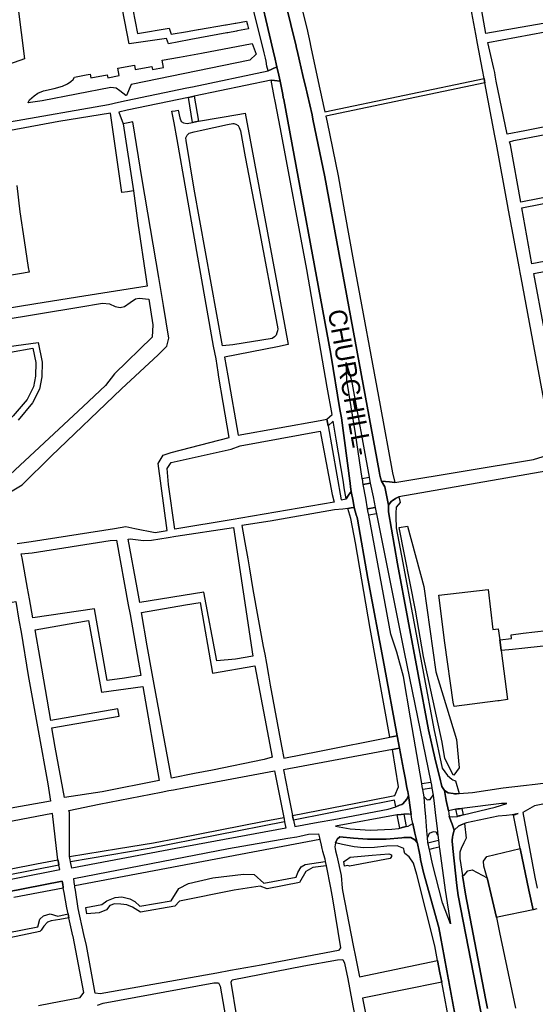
# Model space of a CAD drawing. Header units: metres. Extents: x 89872 to 99175, y 455036 to 468911.
# Tile 46 of 196: x 92234 to 92658, y 462372 to 463180. Entities that reach past the tile are written whole.
import ezdxf
from ezdxf.enums import TextEntityAlignment as Align

# ---------------------------------------------------------------- set-up
doc = ezdxf.new("R2010")
doc.units = ezdxf.units.M
doc.layers.add('Straatnamen doorgaand', color=7, linetype='Continuous')
doc.layers.add('Wegdeel doorgaand', color=1, linetype='Continuous')
doc.layers.add('Waterdeel', color=7, linetype='Continuous', true_color=0x00aaff)
doc.layers.add('Wegdeel', color=7, linetype='Continuous', true_color=0x9a9a9a)

msp = doc.modelspace()

# ---------------------------------------------------------------- linework, layer by layer
at = {"layer": 'Waterdeel', "lineweight": -3}
for p, q in [((92383.69, 463153.05), (92425.27, 463160.95)), ((92425.27, 463160.95), (92428.46, 463152.03)), ((92423.48, 463147.2), (92326.1, 463127.07)), ((92351.39, 463147.27), (92365.57, 463149.61)), ((92352.45, 463141.16), (92351.39, 463147.27)), ((92365.57, 463149.61), (92383.69, 463153.05)), ((92428.46, 463152.03), (92423.48, 463147.2)), ((92315.13, 463140.53), (92328.66, 463142.94)), ((92316.21, 463134.59), (92315.13, 463140.53)), ((92328.66, 463142.94), (92329.26, 463139.46)), ((92329.26, 463139.46), (92343.01, 463141.84)), ((92343.01, 463141.84), (92343.4, 463139.58)), ((92343.4, 463139.58), (92352.45, 463141.16)), ((92273.83, 463127.69), (92276.49, 463129.52)), ((92276.49, 463129.52), (92278.24, 463131.43)), ((92278.24, 463131.43), (92279.4, 463133.26)), ((92279.4, 463133.26), (92289.12, 463135.08)), ((92289.12, 463135.08), (92292.35, 463135.76)), ((92292.35, 463135.76), (92292.96, 463132.56)), ((92292.96, 463132.56), (92306.34, 463135.11)), ((92306.34, 463135.11), (92306.78, 463132.79)), ((92306.78, 463132.79), (92316.21, 463134.59)), ((92249.33, 463120.05), (92253.9, 463121.87)), ((92309.41, 463124.71), (92252.92, 463113.73)), ((92253.9, 463121.87), (92262.79, 463123.87)), ((92262.79, 463123.87), (92269.51, 463125.78)), ((92269.51, 463125.78), (92273.83, 463127.69)), ((92313.77, 463124.05), (92309.41, 463124.71)), ((92316.67, 463121.94), (92313.77, 463124.05)), ((92321.52, 463118.12), (92316.67, 463121.94)), ((92326.1, 463127.07), (92322.07, 463118.12)), ((92252.92, 463113.73), (92241.47, 463112.09)), ((92241.6, 463113.07), (92242.51, 463114.56)), ((92242.51, 463114.56), (92246.25, 463117.97)), ((92246.25, 463117.97), (92249.33, 463120.05)), ((92322.07, 463118.12), (92321.52, 463118.12)), ((92241.47, 463112.09), (92241.6, 463113.07)), ((92545.91, 462763.59), (92552.76, 462764.54)), ((92559.27, 462695.62), (92545.91, 462763.59)), ((92552.76, 462764.54), (92566.15, 462715.03)), ((92566.15, 462715.03), (92575.98, 462644.99)), ((92565.9, 462657.52), (92559.27, 462695.62)), ((92581.14, 462587.31), (92565.9, 462657.52)), ((92575.98, 462644.99), (92592.93, 462589.52)), ((92592.93, 462589.52), (92595.14, 462566.17)), ((92583.35, 462573.79), (92581.14, 462587.31)), ((92590.25, 462560.49), (92583.35, 462573.79)), ((92595.14, 462566.17), (92590.71, 462560.09)), ((92590.71, 462560.09), (92590.25, 462560.49)), ((92502.68, 462490.58), (92505.66, 462492.82)), ((92538.46, 462491.89), (92505.29, 462485.55)), ((92505.66, 462492.82), (92523.8, 462494.42)), ((92523.8, 462494.42), (92537.34, 462495.61)), ((92537.34, 462495.61), (92539.57, 462494.68)), ((92539.57, 462493.38), (92538.46, 462491.89)), ((92539.57, 462494.68), (92539.57, 462493.38)), ((92462.71, 462480.33), (92465.51, 462484.99)), ((92465.51, 462484.99), (92468.67, 462486.85)), ((92468.67, 462486.85), (92485.25, 462489.39)), ((92475.03, 462484.43), (92469.25, 462481.26)), ((92485.96, 462485.75), (92475.03, 462484.43)), ((92485.25, 462489.39), (92485.96, 462485.75)), ((92500.63, 462489.28), (92502.68, 462490.58)), ((92501, 462485.55), (92500.63, 462489.28)), ((92503.8, 462485.92), (92501, 462485.55)), ((92505.29, 462485.55), (92503.8, 462485.92)), ((92372.96, 462471.39), (92392.9, 462475.87)), ((92392.9, 462475.87), (92418.06, 462478.85)), ((92418.06, 462478.85), (92427.01, 462478.66)), ((92427.01, 462478.66), (92434.99, 462471.62)), ((92434.99, 462471.62), (92461.39, 462476.56)), ((92461.39, 462476.56), (92462.71, 462480.33)), ((92469.25, 462481.26), (92464.22, 462472.12)), ((92598.06, 462477.9), (92599.44, 462478.25)), ((92600.29, 462462.53), (92598.06, 462477.9)), ((92599.44, 462478.25), (92602.33, 462481.73)), ((92602.33, 462481.73), (92605.74, 462482.4)), ((92605.74, 462482.4), (92618.11, 462475.84)), ((92618.11, 462475.84), (92625.82, 462443.41)), ((92358.81, 462457.05), (92365.14, 462467.29)), ((92365.14, 462467.29), (92372.96, 462471.39)), ((92431.79, 462468.95), (92410.44, 462465.78)), ((92437.57, 462466.9), (92431.79, 462468.95)), ((92464.22, 462472.12), (92437.57, 462466.9)), ((92305.88, 462457.04), (92312.77, 462459.83)), ((92312.77, 462459.83), (92318.18, 462460.21)), ((92318.18, 462460.21), (92324.89, 462458.71)), ((92324.89, 462458.71), (92328.99, 462456.48)), ((92410.44, 462465.78), (92365.71, 462456.83)), ((92616.85, 462376.78), (92600.29, 462462.53)), ((92288.74, 462451.44), (92301.97, 462454.05)), ((92289.68, 462446.39), (92288.74, 462451.44)), ((92301.97, 462454.05), (92305.88, 462457.04)), ((92308.51, 462453.1), (92305.71, 462449.74)), ((92312.42, 462454.59), (92308.51, 462453.1)), ((92317.45, 462454.41), (92312.42, 462454.59)), ((92322.29, 462453.85), (92317.45, 462454.41)), ((92326.95, 462451.8), (92322.29, 462453.85)), ((92333.66, 462447.69), (92326.95, 462451.8)), ((92328.99, 462456.48), (92333.22, 462452.68)), ((92333.22, 462452.68), (92358.81, 462457.05)), ((92361.8, 462452.54), (92333.66, 462447.69)), ((92365.71, 462456.83), (92361.8, 462452.54)), ((92251.12, 462441.94), (92253.91, 462444.73)), ((92253.91, 462444.73), (92259.49, 462446.44)), ((92259.49, 462446.44), (92265.85, 462444.58)), ((92265.85, 462444.58), (92274.13, 462446.39)), ((92274.84, 462443.16), (92267.51, 462441.63)), ((92274.13, 462446.39), (92274.84, 462443.16)), ((92299.75, 462447.32), (92289.68, 462446.39)), ((92305.71, 462449.74), (92299.75, 462447.32)), ((92625.82, 462443.41), (92628.41, 462431.1)), ((92224.29, 462430.81), (92249.36, 462435.73)), ((92249.36, 462435.73), (92251.12, 462441.94)), ((92254.17, 462436.35), (92252, 462433.09)), ((92257.43, 462439.61), (92254.17, 462436.35)), ((92260.37, 462440.54), (92257.43, 462439.61)), ((92267.51, 462441.63), (92260.37, 462440.54)), ((92250.91, 462431.85), (92226.41, 462426.58)), ((92252, 462433.09), (92250.91, 462431.85)), ((92628.41, 462431.1), (92641.51, 462368.88)), ((92618.43, 462368.6), (92616.85, 462376.78))]:
    msp.add_line(p, q, dxfattribs=at)
for points in [[(92222.91, 462790.31), (92236.49, 462798.67), (92260.3, 462822.13), (92317.91, 462877.35), (92348.25, 462905.31), (92355.36, 462912.42), (92356.78, 462918.82), (92352.51, 462945.84), (92348.63, 462968.65), (92334.92, 463049.28), (92327.28, 463096.56), (92323.63, 463095.73), (92319.46, 463094.79), (92327.76, 463039.79), (92331.57, 463013.38), (92338.2, 462967.45), (92339.04, 462961.65), (92281.9, 462952.52), (92246.21, 462946.82), (92193.73, 462938.44)], [(92218.07, 462933.78), (92282.93, 462944.51), (92302.55, 462947.75), (92308.28, 462947.03), (92312.93, 462944.88), (92316.87, 462944.17), (92320.45, 462944.88), (92325.1, 462948.11), (92329.4, 462951.33), (92332.62, 462951.69), (92340.59, 462950.93), (92343.63, 462929.84), (92343.27, 462919.89), (92312.36, 462889.67), (92304.9, 462880.07), (92286.57, 462862.97), (92218.59, 462799.52)]]:
    msp.add_lwpolyline(points, dxfattribs=at)
at = {"layer": 'Wegdeel'}
for p, q in [((92324.37, 463160.61), (92310.09, 463235.13)), ((92321.04, 463220.89), (92331.28, 463169)), ((92412.01, 463177.59), (92420.6, 463179.07)), ((92420.6, 463179.07), (92421.45, 463176.05)), ((92331.28, 463169), (92357.21, 463173.47)), ((92357.21, 463173.47), (92358.94, 463168.44)), ((92358.94, 463168.44), (92372.19, 463170.72)), ((92372.19, 463170.72), (92373.67, 463170.98)), ((92373.67, 463170.98), (92380.89, 463172.22)), ((92380.89, 463172.22), (92381.33, 463172.3)), ((92381.33, 463172.3), (92403.3, 463176.08)), ((92403.3, 463176.08), (92404.07, 463176.22)), ((92404.07, 463176.22), (92411.37, 463177.47)), ((92412.47, 463171.07), (92405.2, 463169.71)), ((92411.37, 463177.47), (92412.01, 463177.59)), ((92413.22, 463171.21), (92412.47, 463171.07)), ((92422.32, 463172.92), (92413.22, 463171.21)), ((92421.45, 463176.05), (92422.32, 463172.92)), ((92354.91, 463165.09), (92324.37, 463160.61)), ((92356.64, 463160.61), (92354.91, 463165.09)), ((92373.48, 463163.77), (92356.64, 463160.61)), ((92374.87, 463164.03), (92373.48, 463163.77)), ((92382.33, 463165.42), (92374.87, 463164.03)), ((92404.49, 463169.58), (92382.33, 463165.42)), ((92405.2, 463169.71), (92404.49, 463169.58)), ((92443.45, 463117.27), (92440.91, 463130.69)), ((92440.91, 463130.69), (92443.6, 463130.42)), ((92443.6, 463130.42), (92448.38, 463129.95)), ((92448.38, 463129.95), (92450.39, 463119.06)), ((92372.9, 463116.5), (92375.6, 463117.06)), ((92376.4, 463096.13), (92372.9, 463116.5)), ((92375.6, 463117.06), (92377.72, 463117.5)), ((92377.72, 463117.5), (92381.25, 463096.98)), ((92444.18, 463113.41), (92443.45, 463117.27)), ((92448.43, 463090.93), (92444.18, 463113.41)), ((92450.39, 463119.06), (92450.85, 463116.57)), ((92450.85, 463116.57), (92451.18, 463114.79)), ((92451.18, 463114.79), (92489.77, 462905.9)), ((92378.73, 463096.54), (92376.4, 463096.13)), ((92381.25, 463096.98), (92378.73, 463096.54)), ((92470.26, 462975.41), (92448.43, 463090.93)), ((92486.97, 462878.73), (92470.26, 462975.41)), ((92489.77, 462905.9), (92497.35, 462860.45)), ((92490.86, 462856.22), (92486.97, 462878.73)), ((92486.64, 462852.38), (92490.86, 462856.22)), ((92497.35, 462860.45), (92498.5, 462853.54)), ((92487.12, 462849.65), (92486.64, 462852.38)), ((92487.59, 462846.98), (92487.12, 462849.65)), ((92491.73, 462850.84), (92487.59, 462846.98)), ((92494.12, 462835.99), (92491.73, 462850.84)), ((92498.5, 462853.54), (92505.41, 462801.82)), ((92500.21, 462800.74), (92494.12, 462835.99)), ((92500.7, 462795.98), (92500.21, 462800.74)), ((92505.41, 462801.82), (92505.65, 462799.94)), ((92505.65, 462799.94), (92506.07, 462796.84)), ((92515.7, 462803.79), (92521.3, 462804.86)), ((92516.01, 462801.78), (92515.7, 462803.79)), ((92516.16, 462800.8), (92516.01, 462801.78)), ((92516.33, 462798.8), (92516.16, 462800.8)), ((92516.33, 462798.8), (92522.25, 462799.94)), ((92522.25, 462799.94), (92516.33, 462798.8)), ((92518.46, 462787.5), (92516.33, 462798.8)), ((92521.3, 462804.86), (92521.7, 462802.8)), ((92521.7, 462802.8), (92522.25, 462799.94)), ((92522.25, 462799.94), (92524.55, 462788.65)), ((92502.44, 462787.18), (92500.7, 462795.98)), ((92504.38, 462790), (92502.44, 462787.18)), ((92506.55, 462793.15), (92504.38, 462790)), ((92506.07, 462796.84), (92506.55, 462793.15)), ((92520.09, 462778.89), (92518.46, 462787.5)), ((92524.55, 462788.65), (92526.31, 462780.02)), ((92537.07, 462781.97), (92539.52, 462784.75)), ((92537.17, 462779.01), (92537.07, 462781.97)), ((92539.52, 462784.75), (92540.27, 462785.34)), ((92540.27, 462785.34), (92542.9, 462787.43)), ((92542.9, 462787.43), (92545.55, 462788.68)), ((92546.83, 462783.93), (92543.58, 462780.17)), ((92545.55, 462788.68), (92546.83, 462783.93)), ((92503.73, 462779.04), (92506.46, 462779.55)), ((92506.19, 462770.82), (92503.73, 462779.04)), ((92506.46, 462779.55), (92509.09, 462780.04)), ((92509.09, 462780.04), (92509.8, 462777.02)), ((92509.8, 462777.02), (92510.7, 462774.05)), ((92510.7, 462774.05), (92511.39, 462771.76)), ((92526.31, 462780.02), (92520.09, 462778.89)), ((92520.09, 462778.89), (92526.31, 462780.02)), ((92520.64, 462775.91), (92520.09, 462778.89)), ((92521.08, 462773.53), (92520.64, 462775.91)), ((92527.38, 462774.67), (92521.08, 462773.53)), ((92526.31, 462780.02), (92526.9, 462777.09)), ((92526.9, 462777.09), (92527.38, 462774.67)), ((92537.26, 462776.47), (92537.17, 462779.01)), ((92544.68, 462733.6), (92537.26, 462776.47)), ((92543.32, 462775.3), (92543.16, 462772.24)), ((92543.58, 462780.17), (92543.32, 462775.3)), ((92510.15, 462751), (92506.19, 462770.82)), ((92511.39, 462771.76), (92511.79, 462770.46)), ((92511.79, 462770.46), (92520.24, 462721.52)), ((92543.16, 462772.24), (92543.58, 462763.23)), ((92543.58, 462763.23), (92548.83, 462734.38)), ((92522.26, 462680.51), (92510.15, 462751)), ((92570.15, 462597.5), (92544.68, 462733.6)), ((92548.83, 462734.38), (92574.29, 462598.28)), ((92520.24, 462721.52), (92533.75, 462650.43)), ((92578.49, 462707.92), (92618.95, 462712.51)), ((92618.95, 462712.51), (92622.73, 462679.92)), ((92583.5, 462668.92), (92578.49, 462707.92)), ((92538.39, 462591.42), (92522.26, 462680.51)), ((92622.73, 462679.92), (92627.18, 462680.44)), ((92627.18, 462680.44), (92628.54, 462671.26)), ((92590.25, 462620.22), (92583.5, 462668.92)), ((92628.54, 462671.26), (92629.14, 462667.07)), ((92629.14, 462667.07), (92629.81, 462662.44)), ((92629.81, 462662.44), (92634.96, 462622.22)), ((92533.75, 462650.43), (92544.3, 462592.61)), ((92591, 462616.57), (92590.25, 462620.22)), ((92626.97, 462621.2), (92591, 462616.57)), ((92628.12, 462621.35), (92626.97, 462621.2)), ((92634.96, 462622.22), (92628.12, 462621.35)), ((92575.31, 462574.52), (92570.15, 462597.5)), ((92574.29, 462598.28), (92581.3, 462566.04)), ((92541.35, 462592.02), (92538.39, 462591.42)), ((92544.3, 462592.61), (92541.35, 462592.02)), ((92540.48, 462581.3), (92543.09, 462581.79)), ((92545.43, 462550.62), (92540.48, 462581.3)), ((92543.09, 462581.79), (92546.17, 462582.37)), ((92546.17, 462582.37), (92549.38, 462564.76)), ((92579.91, 462555.6), (92575.31, 462574.52)), ((92549.38, 462564.76), (92551.09, 462556.56)), ((92581.3, 462566.04), (92585.5, 462559.86)), ((92551.09, 462556.56), (92552.05, 462551.58)), ((92580.49, 462553.23), (92579.91, 462555.6)), ((92585.5, 462559.86), (92589.22, 462556.94)), ((92589.22, 462556.94), (92590.04, 462556.3)), ((92590.04, 462556.3), (92591.33, 462555.87)), ((92591.33, 462555.87), (92592.26, 462555.56)), ((92592.26, 462555.56), (92595.24, 462545.14)), ((92542.31, 462543.5), (92545.43, 462550.62)), ((92552.05, 462551.58), (92552.61, 462548.74)), ((92552.61, 462548.74), (92552.99, 462546.75)), ((92564.55, 462553.38), (92571.96, 462554.45)), ((92564.97, 462551.02), (92564.55, 462553.38)), ((92565.4, 462548.54), (92564.97, 462551.02)), ((92572.8, 462549.61), (92565.4, 462548.54)), ((92571.96, 462554.45), (92572.4, 462551.9)), ((92572.4, 462551.9), (92572.8, 462549.61)), ((92581.08, 462550.81), (92580.49, 462553.23)), ((92583.05, 462547.65), (92581.08, 462550.81)), ((92586.24, 462545.68), (92583.05, 462547.65)), ((92458.45, 462527.02), (92521.6, 462539.43)), ((92542.04, 462539.56), (92459.18, 462523.28)), ((92521.6, 462539.43), (92542.31, 462543.5)), ((92543.11, 462534.12), (92542.04, 462539.56)), ((92552.15, 462540.43), (92549.08, 462536.63)), ((92553.62, 462543.51), (92552.15, 462540.43)), ((92552.99, 462546.75), (92553.62, 462543.51)), ((92567.08, 462534.53), (92566.45, 462542.49)), ((92566.45, 462542.49), (92568.91, 462540.03)), ((92568.91, 462540.03), (92570.02, 462540.14)), ((92570.02, 462540.14), (92571.37, 462540.28)), ((92571.37, 462540.28), (92573.82, 462543.72)), ((92573.82, 462543.72), (92574.65, 462536.95)), ((92590.23, 462545.02), (92586.24, 462545.68)), ((92591.4, 462544.82), (92590.23, 462545.02)), ((92592.24, 462544.89), (92591.4, 462544.82)), ((92592.95, 462544.95), (92592.24, 462544.89)), ((92595.24, 462545.14), (92592.95, 462544.95)), ((92546.32, 462535.46), (92543.11, 462534.12)), ((92548.17, 462536.23), (92546.32, 462535.46)), ((92549.08, 462536.63), (92548.17, 462536.23)), ((92567.76, 462525.89), (92567.08, 462534.53)), ((92574.65, 462536.95), (92575.84, 462527.12)), ((92592.54, 462532.43), (92594.15, 462532.57)), ((92593.7, 462526.38), (92592.54, 462532.43)), ((92594.15, 462532.57), (92595.56, 462532.7)), ((92595.56, 462532.7), (92597.45, 462532.86)), ((92597.45, 462532.86), (92598.4, 462527.57)), ((92435.12, 462522.43), (92451.19, 462525.59)), ((92451.19, 462525.59), (92451.48, 462524.09)), ((92451.48, 462524.09), (92451.92, 462521.85)), ((92458.74, 462525.51), (92458.45, 462527.02)), ((92459.18, 462523.28), (92458.74, 462525.51)), ((92544.35, 462527.74), (92547.69, 462528)), ((92546.52, 462516.67), (92544.35, 462527.74)), ((92547.69, 462528), (92549.75, 462528.16)), ((92549.75, 462528.16), (92551.73, 462518.04)), ((92568.66, 462514.41), (92567.76, 462525.89)), ((92575.84, 462527.12), (92577.16, 462516.3)), ((92595.05, 462526.72), (92593.7, 462526.38)), ((92595.63, 462526.86), (92595.05, 462526.72)), ((92596.63, 462527.12), (92595.63, 462526.86)), ((92598.4, 462527.57), (92596.63, 462527.12)), ((92451.92, 462521.85), (92340.73, 462500)), ((92364.27, 462508.51), (92435.12, 462522.43)), ((92549.62, 462517.49), (92546.52, 462516.67)), ((92551.73, 462518.04), (92549.62, 462517.49)), ((92577.16, 462516.3), (92577.82, 462510.92)), ((92480.77, 462507.49), (92279.68, 462469.35)), ((92344.33, 462504.59), (92364.27, 462508.51)), ((92405.97, 462500), (92454.57, 462508.4)), ((92454.57, 462508.4), (92461.84, 462509.66)), ((92461.84, 462509.66), (92464.29, 462510.08)), ((92464.29, 462510.08), (92471.41, 462511.8)), ((92471.41, 462511.8), (92479.72, 462512.13)), ((92479.72, 462512.13), (92480.47, 462508.83)), ((92480.47, 462508.83), (92480.77, 462507.49)), ((92493.71, 462504.57), (92494.76, 462507.08)), ((92494.76, 462507.08), (92495.04, 462507.76)), ((92495.04, 462507.76), (92497.35, 462509.71)), ((92497.35, 462509.71), (92508.41, 462508.49)), ((92508.41, 462508.49), (92520.08, 462507.75)), ((92520.08, 462507.75), (92535.32, 462507.75)), ((92535.32, 462507.75), (92548.05, 462508.83)), ((92548.05, 462508.83), (92549.82, 462508.98)), ((92549.82, 462508.98), (92551.18, 462508.98)), ((92551.18, 462508.98), (92553.5, 462508.98)), ((92553.5, 462508.98), (92555.59, 462508.98)), ((92555.59, 462508.98), (92558.78, 462507.13)), ((92558.78, 462507.13), (92560.63, 462505.04)), ((92569.09, 462508.95), (92568.66, 462514.41)), ((92570.57, 462512.39), (92569.09, 462508.95)), ((92573.86, 462513.74), (92570.57, 462512.39)), ((92576.34, 462513.5), (92573.86, 462513.74)), ((92577.82, 462510.92), (92576.34, 462513.5)), ((92275.35, 462493.54), (92315.68, 462500)), ((92340.73, 462500), (92276.29, 462489.01)), ((92278.81, 462475.44), (92405.97, 462500)), ((92315.68, 462500), (92344.33, 462504.59)), ((92499.54, 462503.35), (92493.71, 462504.57)), ((92508.99, 462501.46), (92499.54, 462503.35)), ((92516.84, 462500.44), (92508.99, 462501.46)), ((92525.71, 462500.88), (92516.84, 462500.44)), ((92535.74, 462501.9), (92525.71, 462500.88)), ((92544.32, 462502.19), (92535.74, 462501.9)), ((92549.78, 462500), (92544.32, 462502.19)), ((92550.18, 462497.94), (92549.78, 462500)), ((92560.63, 462505.04), (92561.24, 462502.92)), ((92561.24, 462502.92), (92561.6, 462501.2)), ((92561.6, 462501.2), (92561.72, 462500.62)), ((92561.72, 462500.62), (92561.85, 462500)), ((92561.85, 462500), (92562.39, 462497.45)), ((92569.56, 462504.78), (92578.28, 462506.72)), ((92570, 462502.72), (92569.56, 462504.78)), ((92570.58, 462500), (92570, 462502.72)), ((92570.73, 462499.31), (92570.58, 462500)), ((92573.84, 462500), (92570.73, 462499.31)), ((92578.9, 462501.13), (92573.84, 462500)), ((92578.28, 462506.72), (92578.53, 462504.46)), ((92578.53, 462504.46), (92578.9, 462501.13)), ((92617.9, 462493.4), (92645.35, 462500.08)), ((92645.35, 462500.08), (92652.49, 462465.84)), ((92275.96, 462490.62), (92275.35, 462493.54)), ((92550.6, 462495.79), (92550.18, 462497.94)), ((92554.22, 462493.14), (92550.6, 462495.79)), ((92557.68, 462488.04), (92554.22, 462493.14)), ((92562.39, 462497.45), (92563.23, 462493.45)), ((92563.23, 462493.45), (92563.57, 462491.06)), ((92563.57, 462491.06), (92565.97, 462480.27)), ((92615.13, 462489.6), (92617.9, 462493.4)), ((92276.29, 462489.01), (92275.96, 462490.62)), ((92560.41, 462478.76), (92557.68, 462488.04)), ((92615.48, 462485.45), (92615.13, 462489.6)), ((92618.11, 462475.84), (92615.48, 462485.45)), ((92279.26, 462472.32), (92278.81, 462475.44)), ((92575.16, 462420.05), (92560.41, 462478.76)), ((92565.97, 462480.27), (92578.38, 462435.12)), ((92625.82, 462443.41), (92618.11, 462475.84)), ((92279.53, 462470.4), (92279.26, 462472.32)), ((92279.68, 462469.35), (92279.53, 462470.4)), ((92652.49, 462465.84), (92655.86, 462449.71)), ((92626.66, 462443.58), (92625.82, 462443.41)), ((92655.86, 462449.71), (92626.66, 462443.58)), ((92578.38, 462435.12), (92596.11, 462340.6)), ((92577.45, 462408.14), (92575.16, 462420.05)), ((92579.39, 462398.02), (92577.45, 462408.14)), ((92580.86, 462390.35), (92579.39, 462398.02)), ((92591.26, 462336.37), (92580.86, 462390.35))]:
    msp.add_line(p, q, dxfattribs=at)
for points in [[(92617.13, 463169.05), (92596.04, 463288.9), (92594.52, 463296.71), (92593.72, 463299.91), (92590.4, 463312.95), (92587.82, 463329.74), (92669.28, 463345.13), (92672.79, 463322.43), (92661.71, 463320.08), (92660.8, 463313.26), (92663.32, 463301.39), (92682.19, 463208.24), (92687.72, 463181.34)], [(92634.6, 463086.52), (92625.61, 463129.8), (92624.77, 463134.93), (92624.36, 463136.92), (92623.66, 463140.34), (92618.85, 463161.8), (92689.24, 463174.92), (92695.38, 463176.15), (92703.47, 463177.64), (92709.37, 463178.72), (92710.9, 463168.38), (92672.19, 463159.76), (92671.32, 463156.31), (92682.64, 463095.61), (92662.81, 463091.86), (92649.16, 463089.28)], [(92401.03, 462912.56), (92377.76, 463041.31), (92371.01, 463081.12), (92370.93, 463083.34), (92371.81, 463085.49), (92373.55, 463087.24), (92377.75, 463088.27), (92382.56, 463089.34), (92404.95, 463094.34), (92409.39, 463095.1), (92410.34, 463095.1), (92411.77, 463094.55), (92413.68, 463093.43), (92414.63, 463091.92), (92415.59, 463089.06), (92419.64, 463067.85), (92430.68, 463009.61), (92445.86, 462929.52), (92446.25, 462926.5), (92446.02, 462924.91), (92445.62, 462923.4), (92444.9, 462921.42), (92443.63, 462919.99), (92441.8, 462918.79), (92409.55, 462913.39)], [(92654.96, 462980.03), (92646.56, 463026.05), (92691.33, 463034.64), (92698.46, 462987.79), (92670.71, 462983.01)], [(92202.9, 462831.46), (92190.04, 462900.97), (92245.33, 462910.81), (92247.67, 462898.89), (92247.55, 462887.83), (92245.7, 462878.89), (92240.54, 462868.69), (92229.24, 462855.17), (92214.73, 462839.81)], [(92481.07, 462842.69), (92490.88, 462790.55), (92492.56, 462784.19), (92415.99, 462771.26), (92409.62, 462770.18), (92361.79, 462762.11), (92356.63, 462798.76), (92355.65, 462811.84), (92358.91, 462816.79), (92361.4, 462817.51), (92408.15, 462827.86), (92415.5, 462830.47)], [(92396.4, 462653.98), (92385.74, 462710.5), (92333.11, 462701.85), (92331.01, 462714.06), (92323.49, 462754.08), (92325.15, 462754.23), (92336.17, 462752.81), (92342.56, 462753.16), (92356.35, 462755.39), (92362.6, 462756.4), (92410.1, 462763.64), (92425.96, 462657.85), (92411.6, 462655.39)], [(92306.14, 462637.98), (92295.83, 462696.64), (92245.37, 462689.48), (92242.59, 462704.88), (92240.99, 462713.71), (92236.49, 462738.59), (92235.78, 462741.79), (92244.84, 462742.85), (92308.8, 462752.81), (92313.99, 462753.26), (92323.63, 462700.17), (92325.05, 462692.12), (92333.92, 462642.02), (92320.5, 462639.92)], [(92207.63, 462529.3), (92189.29, 462638.18), (92187.89, 462646.49), (92179.97, 462693.55), (92231.35, 462702.84), (92233.88, 462687.57), (92235.55, 462677.51), (92241.46, 462641.89), (92248.48, 462602.92), (92249.55, 462596.92), (92257.45, 462553.02), (92259.83, 462538.86), (92214.81, 462530.98)], [(92359.02, 462557.83), (92344.98, 462634.72), (92343.33, 462643.74), (92339.19, 462666.42), (92334.49, 462693.79), (92370.5, 462700.12), (92382.54, 462701.97), (92392.85, 462644.03), (92427.45, 462650.03), (92441.63, 462574.91), (92435.24, 462573.15), (92392.63, 462564.2), (92377.92, 462561.55)], [(92271.12, 462541.87), (92263.49, 462583.24), (92260.89, 462598.94), (92316.18, 462608.76), (92315.64, 462611.76), (92315.1, 462614.76), (92259.9, 462604.95), (92251.41, 462656.11), (92247.19, 462679.44), (92279.82, 462685.23), (92290.86, 462687.04), (92301.67, 462628.26), (92335.52, 462632.99), (92348.85, 462555.82), (92302.15, 462546.6)], [(92277.37, 462483.86), (92276.29, 462489.01), (92275.96, 462490.62), (92275.35, 462493.54), (92275.23, 462500), (92275.23, 462513.48), (92275.22, 462529.56), (92274.69, 462531.15), (92299.74, 462536.32), (92350.63, 462546.34), (92356.83, 462547.5), (92360.82, 462548.25), (92369.13, 462549.8), (92443.67, 462563.75), (92451.19, 462525.59), (92451.48, 462524.09), (92451.92, 462521.85), (92452.94, 462516.68), (92362.53, 462500)], [(92296.35, 462381.37), (92289.21, 462420.36), (92287.17, 462429.41), (92282.36, 462450.68), (92280.18, 462465.92), (92279.85, 462468.21), (92279.68, 462469.35), (92279.53, 462470.4), (92279.26, 462472.32), (92278.81, 462475.44), (92405.97, 462500), (92454.57, 462508.4), (92461.84, 462509.66), (92464.29, 462510.08), (92471.41, 462511.8), (92479.72, 462512.13), (92480.47, 462508.83), (92480.77, 462507.49), (92481.81, 462502.86), (92482.16, 462501.31), (92482.46, 462500), (92482.93, 462497.89), (92484.82, 462491.6), (92485.25, 462489.39), (92485.96, 462485.75), (92489.47, 462467.79), (92491.25, 462458.64), (92497.74, 462418.4), (92496.06, 462416.16), (92432.63, 462404.31), (92407.5, 462399.8), (92396.16, 462397.77), (92300.61, 462380.62)], [(92418.51, 462327.18), (92417.49, 462333.32), (92408.01, 462390.23), (92408.86, 462392.22), (92467.76, 462403.57), (92495.4, 462408.67), (92499.63, 462408.9), (92501.2, 462405.99), (92503.71, 462392.88), (92507.08, 462375.34), (92517.51, 462320.93), (92516.4, 462316.68), (92464.4, 462303.89), (92457.15, 462302.1), (92447.79, 462299.8), (92426.95, 462295.45), (92424.77, 462297.9), (92421.19, 462317.57), (92482.49, 462329.57), (92481.68, 462333.75), (92480.6, 462339.38), (92472.31, 462337.75), (92457.72, 462334.89)]]:
    msp.add_lwpolyline(points, close=True, dxfattribs=at)
for points in [[(92664.79, 462868.52), (92655.73, 462917.12), (92654.35, 462924.53), (92646.09, 462968.84), (92645.37, 462972.75), (92644.72, 462976.23), (92635.8, 463024.06), (92634.97, 463028.56), (92625.74, 463078.09), (92624.53, 463084.98), (92616.34, 463128.52), (92616.01, 463130.21), (92615.63, 463132.1), (92614.36, 463139.14), (92610.34, 463160.72), (92608.86, 463168.64), (92586.85, 463287.11)], [(92457.7, 463223.47), (92470.14, 463173.35), (92472.81, 463160.96), (92472.9, 463160.55), (92473.5, 463157.77), (92480.38, 463125.87), (92481.43, 463121.03), (92484.16, 463108.34), (92484.95, 463104.68), (92615.63, 463132.1), (92616.01, 463130.21), (92616.34, 463128.52), (92485.73, 463101.11), (92486.76, 463096.36), (92495.9, 463052.13), (92501.15, 463022.65), (92508.7, 462980.32), (92530.37, 462863.72), (92540.46, 462808.53), (92542.37, 462800.46), (92537.92, 462800.95), (92531.33, 462801.68), (92530.7, 462804.4), (92530.2, 462806.57), (92529.46, 462809.72), (92484.89, 463051.42), (92475.22, 463098.73), (92474.47, 463102.41), (92470.66, 463118.81), (92470.12, 463121.13), (92469.59, 463123.42), (92466.99, 463134.6), (92464.21, 463146.54), (92462.24, 463155.02), (92461.77, 463157.04), (92461.46, 463158.35), (92461.36, 463158.77), (92439.79, 463246.79)], [(92428.49, 463214.83), (92442.53, 463154.72), (92442.85, 463153.35), (92443.53, 463150.45), (92445.55, 463141.78), (92441.39, 463139.74), (92438.38, 463138.28), (92437.27, 463142.18), (92436.91, 463146.37), (92436.34, 463148.7), (92435.2, 463153.32), (92416.62, 463228.47)], [(92232.88, 463191.45), (92238.34, 463148.34), (92221.4, 463142.22)], [(92226.02, 463096.56), (92307.26, 463110.85), (92315.66, 463112.65), (92321.91, 463113.96), (92371.55, 463124.32), (92376.37, 463125.33), (92438.38, 463138.28), (92441.39, 463139.74), (92445.55, 463141.78), (92447.18, 463134.98), (92448.38, 463129.95), (92443.6, 463130.42), (92440.91, 463130.69), (92377.72, 463117.5), (92375.6, 463117.06), (92372.9, 463116.5), (92322.66, 463106.02), (92315.94, 463104.61), (92319.46, 463094.79), (92327.76, 463039.79), (92322.9, 463039.18), (92318.4, 463038.62), (92309.01, 463103.69), (92266.46, 463096.82), (92226.79, 463089.45)], [(92232.34, 462750.28), (92243.92, 462752.06), (92312.3, 462762.81), (92321.66, 462764.46), (92328.95, 462762.78), (92345.69, 462759.39), (92355.58, 462761.06), (92348.16, 462816.02), (92352.26, 462822.8), (92358.82, 462825.07), (92406.37, 462837.47), (92401.41, 462866.24), (92397.83, 462887.05), (92397.26, 462890.95), (92395.65, 462901.95), (92393.46, 462912.28), (92371.2, 463040.02), (92363.63, 463082.02), (92361.16, 463095.69), (92359.45, 463105.19), (92361.97, 463105.62), (92364.52, 463106.05), (92365.81, 463099.8), (92367.1, 463096.79), (92368.93, 463095.82), (92371.84, 463095.17), (92376.4, 463096.13), (92378.73, 463096.54), (92381.25, 463096.98), (92415.19, 463102.97), (92419.48, 463103.6), (92445.62, 462964.32), (92454.91, 462913.63), (92446.12, 462911.85), (92402.65, 462903.22), (92405.25, 462888.13), (92413.69, 462839.2), (92481.21, 462851.4), (92486.64, 462852.38), (92487.12, 462849.65), (92487.59, 462846.98), (92498.27, 462786.14), (92502.44, 462787.18), (92504.38, 462790), (92506.55, 462793.15), (92508.1, 462785.15), (92509.09, 462780.04), (92506.46, 462779.55), (92503.73, 462779.04), (92499.71, 462778.59), (92492.86, 462778), (92439.93, 462768.8), (92416.91, 462765.13), (92419.29, 462751.24), (92421.6, 462737.71), (92422.99, 462729.59), (92425.9, 462712.64), (92430.06, 462689.81), (92434.43, 462665.79), (92435.56, 462659.6), (92436.99, 462651.77), (92438.74, 462642.19), (92440.2, 462634.15), (92449.35, 462583.95), (92451.34, 462574.19), (92480.54, 462579.82), (92538.39, 462591.42), (92541.35, 462592.02), (92544.3, 462592.61), (92546.17, 462582.37), (92543.09, 462581.79), (92540.48, 462581.3), (92451.08, 462564.72), (92454.94, 462544.96), (92458.45, 462527.02), (92458.74, 462525.51), (92459.18, 462523.28), (92460.21, 462518.03), (92479.38, 462521.56), (92492.19, 462523.93), (92537.04, 462532.2), (92543.11, 462534.12), (92546.32, 462535.46), (92548.17, 462536.23), (92549.08, 462536.63), (92552.15, 462540.43), (92553.62, 462543.51), (92555.19, 462531.79), (92555.71, 462527.9), (92554.24, 462528.27), (92549.75, 462528.16), (92547.69, 462528), (92544.35, 462527.74), (92493.79, 462518.32), (92505.83, 462516.23), (92522.17, 462515), (92539.86, 462515.86), (92545.76, 462516.47), (92546.52, 462516.67), (92549.62, 462517.49), (92551.73, 462518.04), (92553.26, 462518.44), (92557.19, 462520.41), (92558.91, 462512.7), (92560.63, 462505.04), (92558.78, 462507.13), (92555.59, 462508.98), (92553.5, 462508.98), (92551.18, 462508.98), (92549.82, 462508.98), (92548.05, 462508.83), (92535.32, 462507.75), (92520.08, 462507.75), (92508.41, 462508.49), (92497.35, 462509.71), (92495.04, 462507.76), (92494.76, 462507.08), (92493.71, 462504.57), (92493.34, 462502.63), (92493.18, 462501.77), (92493.25, 462501.09), (92493.35, 462500), (92493.7, 462497.97), (92494.84, 462494.07), (92498.36, 462477.79), (92499.15, 462467.52), (92499.31, 462465.45), (92508.29, 462420.5), (92510.18, 462411), (92513.43, 462394.74), (92577.45, 462408.14), (92579.39, 462398.02), (92580.86, 462390.35), (92515.96, 462377.04), (92526.46, 462323.5)], [(92690.39, 463039.35), (92645.75, 463030.52), (92637.34, 463077.73), (92636.65, 463080.22), (92640.18, 463081.28), (92681.37, 463089.02)], [(92232.17, 463044.27), (92234.53, 463022.67), (92238.09, 462999.16), (92241.53, 462976.95), (92242.12, 462973.16), (92179.97, 462962.55)], [(92665.05, 462926.65), (92656.44, 462972.07), (92699.88, 462980.44)], [(92197.16, 462908.23), (92249.76, 462915.48), (92252.87, 462899.37), (92252.74, 462887.27), (92250.65, 462877.17), (92244.91, 462865.82), (92233.12, 462851.72)], [(92674.31, 462811.2), (92545.55, 462788.68), (92542.9, 462787.43), (92540.27, 462785.34), (92539.52, 462784.75), (92537.07, 462781.97), (92535.52, 462790.12), (92534.22, 462796.95), (92531.33, 462801.68), (92537.92, 462800.95), (92542.37, 462800.46), (92656.29, 462819.32), (92664.21, 462821.8)], [(92691.79, 462669), (92649.18, 462664.46), (92639.01, 462663.37), (92629.81, 462662.44), (92629.14, 462667.07), (92628.54, 462671.26), (92638.11, 462672.4), (92637.81, 462675.53), (92647.82, 462676.7), (92685.97, 462681.16)], [(92659.06, 462450.38), (92655.86, 462449.71), (92652.49, 462465.84), (92645.35, 462500.08), (92639.67, 462527.46), (92643.76, 462528.62), (92638.6, 462527.77), (92634.1, 462527.02), (92627.33, 462526.49), (92601.11, 462521.12), (92599.66, 462520.55), (92596.75, 462519.32), (92596.23, 462519.1), (92595.77, 462518.9), (92594.99, 462518.57), (92591.16, 462514.98), (92589.37, 462519.92), (92587.1, 462526.16), (92589.93, 462525.91), (92593.7, 462526.38), (92595.05, 462526.72), (92595.63, 462526.86), (92596.63, 462527.12), (92598.4, 462527.57), (92624.72, 462533.83), (92634.29, 462536.86), (92630.08, 462537.07), (92597.45, 462532.86), (92595.56, 462532.7), (92594.15, 462532.57), (92592.54, 462532.43), (92586.36, 462530.95), (92584.67, 462539.5), (92583.05, 462547.65), (92586.24, 462545.68), (92590.23, 462545.02), (92591.4, 462544.82), (92592.24, 462544.89), (92592.95, 462544.95), (92595.24, 462545.14), (92606.27, 462546.05), (92631.25, 462549.77), (92648.02, 462551.8), (92657.54, 462552.95), (92674.91, 462555.04)], [(92673.06, 462538.23), (92656.97, 462535.07), (92653.33, 462532.87), (92647.41, 462529.65), (92652.95, 462500), (92657.27, 462476.42), (92659.11, 462467.49)], [(92096.04, 462448.96), (92267.45, 462482.65), (92266.68, 462486.35), (92266.2, 462488.66), (92265.77, 462490.72), (92264.73, 462500), (92261.51, 462528.81), (92209.58, 462518.99)], [(92613.49, 462362.78), (92610.96, 462375.88), (92594.42, 462461.53), (92593.24, 462469.66), (92590.1, 462500), (92589.67, 462503.53), (92589.44, 462505.39), (92589.56, 462506.71), (92589.79, 462509.29), (92589.93, 462510.92), (92591.16, 462514.98), (92594.99, 462518.57), (92595.77, 462518.9), (92596.23, 462519.1), (92596.75, 462519.32), (92599.66, 462520.55), (92600.84, 462508.39), (92599.51, 462505.72), (92598.94, 462504.57), (92596.73, 462500.09), (92595.85, 462496.95), (92595.64, 462491.68), (92598.06, 462477.9), (92600.29, 462462.53), (92616.85, 462376.78), (92618.43, 462368.6)], [(92095.47, 462457.25), (92248.38, 462487.31), (92265.77, 462490.72), (92266.2, 462488.66), (92266.68, 462486.35), (92095.78, 462452.76)], [(92250.03, 462371.23), (92259.65, 462373.03), (92284.08, 462377.6), (92287.24, 462381.91), (92278.24, 462427.73), (92278.14, 462428.27), (92274.84, 462443.16), (92274.13, 462446.39), (92273.03, 462451.33), (92270.89, 462463.87), (92270.47, 462466.35), (92270.26, 462467.57), (92270.13, 462468.33), (92269.77, 462470.45), (92269.28, 462473.31), (92097.87, 462439.62)], [(92097.87, 462439.62), (92269.28, 462473.31), (92269.77, 462470.45), (92270.13, 462468.33), (92270.26, 462467.57), (92229.63, 462459.72)], [(92298.22, 462371.51), (92303.07, 462373.13), (92393.82, 462389.67), (92397.62, 462389.67), (92398.96, 462387.1), (92409.83, 462325.65)]]:
    msp.add_lwpolyline(points, dxfattribs=at)
at = {"layer": 'Wegdeel doorgaand'}
for points in [[(92439.79, 463246.79), (92461.36, 463158.77), (92461.46, 463158.35), (92461.77, 463157.04), (92462.24, 463155.02), (92464.21, 463146.54), (92466.99, 463134.6), (92469.59, 463123.42), (92470.12, 463121.13), (92470.66, 463118.81), (92474.47, 463102.41), (92475.22, 463098.73), (92484.89, 463051.42), (92529.46, 462809.72), (92530.2, 462806.57), (92530.7, 462804.4), (92531.33, 462801.68), (92534.22, 462796.95), (92535.52, 462790.12), (92537.07, 462781.97), (92537.17, 462779.01), (92537.26, 462776.47), (92544.68, 462733.6), (92570.15, 462597.5), (92575.31, 462574.52), (92579.91, 462555.6), (92580.49, 462553.23), (92581.08, 462550.81), (92583.05, 462547.65), (92584.67, 462539.5), (92586.36, 462530.95), (92586.7, 462528.78), (92587.1, 462526.16), (92589.37, 462519.92), (92591.16, 462514.98), (92589.93, 462510.92), (92589.79, 462509.29), (92589.56, 462506.71), (92589.44, 462505.39), (92589.67, 462503.53), (92590.1, 462500), (92593.24, 462469.66), (92594.42, 462461.53), (92610.96, 462375.88), (92613.49, 462362.78)], [(92596.11, 462340.6), (92578.38, 462435.12), (92565.97, 462480.27), (92563.57, 462491.06), (92563.23, 462493.45), (92562.39, 462497.45), (92561.85, 462500), (92561.72, 462500.62), (92561.6, 462501.2), (92561.24, 462502.92), (92560.63, 462505.04), (92558.91, 462512.7), (92557.19, 462520.41), (92556.45, 462524.16), (92555.71, 462527.9), (92555.19, 462531.79), (92553.62, 462543.51), (92552.99, 462546.75), (92552.61, 462548.74), (92552.05, 462551.58), (92551.09, 462556.56), (92549.38, 462564.76), (92546.17, 462582.37), (92544.3, 462592.61), (92533.75, 462650.43), (92520.24, 462721.52), (92511.79, 462770.46), (92511.39, 462771.76), (92510.7, 462774.05), (92509.8, 462777.02), (92509.09, 462780.04), (92508.1, 462785.15), (92506.55, 462793.15), (92506.07, 462796.84), (92505.65, 462799.94), (92505.41, 462801.82), (92498.5, 462853.54), (92497.35, 462860.45), (92489.77, 462905.9), (92451.18, 463114.79), (92450.85, 463116.57), (92450.39, 463119.06), (92448.38, 463129.95), (92447.18, 463134.98), (92445.55, 463141.78), (92443.53, 463150.45), (92442.85, 463153.35), (92442.53, 463154.72), (92428.49, 463214.83)]]:
    msp.add_lwpolyline(points, dxfattribs=at)
msp.add_lwpolyline([(92568.66, 462514.41), (92567.76, 462525.89), (92567.08, 462534.53), (92566.45, 462542.49), (92565.4, 462548.54), (92564.97, 462551.02), (92564.55, 462553.38), (92555.15, 462607.37), (92549.5, 462641.19), (92544.09, 462661.09), (92539.18, 462676.08), (92521.08, 462773.53), (92520.64, 462775.91), (92520.09, 462778.89), (92518.46, 462787.5), (92516.33, 462798.8), (92516.16, 462800.8), (92516.01, 462801.78), (92515.7, 462803.79), (92510.12, 462840.61), (92503.01, 462884.34), (92502.44, 462899.02), (92506.74, 462884.24), (92521.3, 462804.86), (92521.7, 462802.8), (92522.25, 462799.94), (92524.55, 462788.65), (92526.31, 462780.02), (92526.9, 462777.09), (92527.38, 462774.67), (92550.02, 462661.06), (92571.96, 462554.45), (92572.4, 462551.9), (92572.8, 462549.61), (92573.82, 462543.72), (92574.65, 462536.95), (92575.84, 462527.12), (92577.16, 462516.3), (92577.82, 462510.92), (92578.28, 462506.72), (92578.53, 462504.46), (92578.9, 462501.13), (92579.02, 462500), (92583.7, 462465.72), (92588.04, 462438.26), (92581.63, 462455.38), (92573.27, 462487.41), (92570.73, 462499.31), (92570.58, 462500), (92570, 462502.72), (92569.56, 462504.78), (92569.09, 462508.95)], close=True, dxfattribs=at)

# ---------------------------------------------------------------- texts
at = {"layer": 'Straatnamen doorgaand'}
msp.add_text('CHURCHILL-', height=15, rotation=280.42293, dxfattribs=at).set_placement((92505.59, 462882.76), align=Align.MIDDLE_CENTER)

doc.saveas('drawing.dxf')
